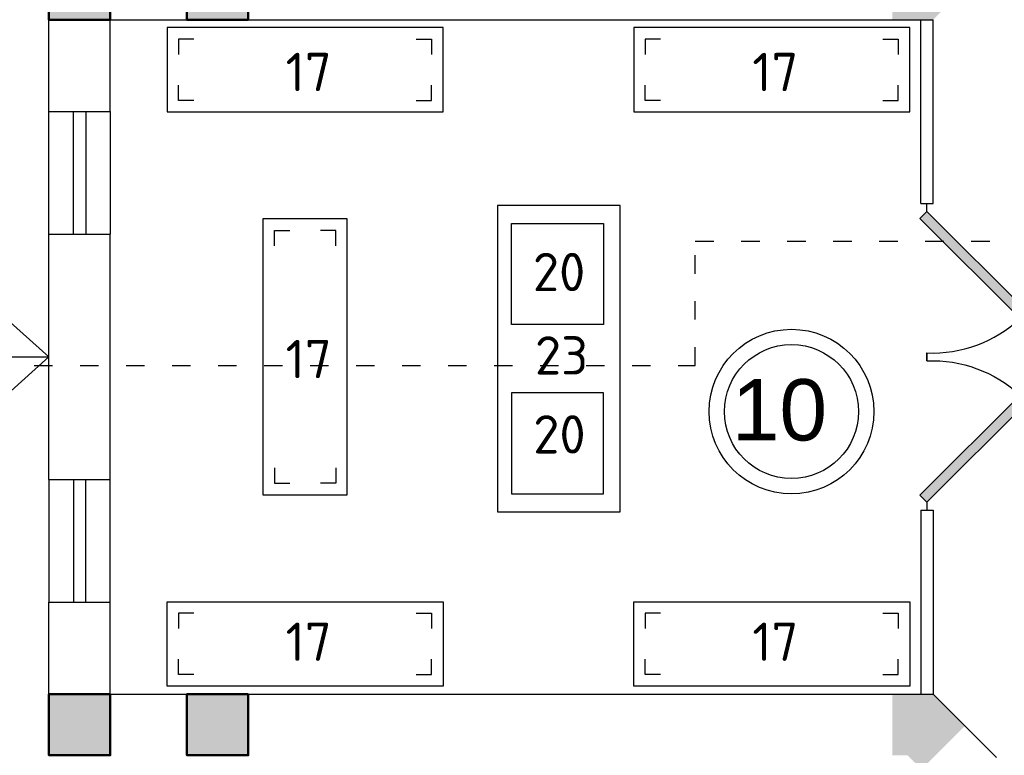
# Model space of a CAD drawing. Header units: millimetres. Extents: x 151654 to 877351, y 70322 to 154322.
# Tile 123 of 173: x 368961 to 375382, y 116054 to 120854. Entities that reach past the tile are written whole.
import ezdxf

# ---------------------------------------------------------------- set-up
doc = ezdxf.new("R2010")
doc.units = ezdxf.units.MM
doc.linetypes.add('ACAD_ISO03W100', pattern=[30, 12, -18])
doc.layers.add('kolonn', color=7, linetype='Continuous')
for name, color, linetype, lineweight in [('Стены', 5, 'Continuous', 30), ('технологич.о', 152, 'Continuous', 30), ('ТХ', 152, 'Continuous', 30)]:
    doc.layers.add(name, color=color, linetype=linetype, lineweight=lineweight)
doc.styles.add('GOST', font='isocpeur.ttf')
doc.styles.get("Standard").update_dxf_attribs({"font": 'arial.ttf'})

# ---------------------------------------------------------------- blocks, each defined once
blk = doc.blocks.new('ghsdd')
at = {"ltscale": 50, "true_color": 0x757575}
h = blk.add_hatch(color=8, dxfattribs=at)
h.paths.add_polyline_path([(0, 200), (-200, 200), (-200, 0), (0, 0)])
h.paths.add_polyline_path([(200, 0), (200, 200), (0, 200), (0, 0)])
h.paths.add_polyline_path([(0, 0), (-200, 0), (-200, -200), (0, -200)])
h.paths.add_polyline_path([(0, 0), (0, -200), (200, -200), (200, 0)])
at = {"lineweight": 50, "ltscale": 50}
blk.add_lwpolyline([(200, 200), (200, -200), (-200, -200), (-200, 200), (200, 200)], dxfattribs=at)
blk = doc.blocks.new('jfgjhsdf')
blk.add_hatch(color=1).paths.add_polyline_path([(-592.6, 730.9), (-636.7, 686.7), (0, 50), (44.2, 94.2)])
at = {"color": 1}
for p, q in [((0, 1000), (0, 950)), ((0, 50), (0, 0))]:
    blk.add_line(p, q, dxfattribs=at)
blk.add_lwpolyline([(0, 50), (-636.7, 686.7), (-592.6, 730.9), (44.2, 94.2), (0, 50)], dxfattribs=at)
blk.add_arc((-33.5, 129.6), 821.1, 87.66201, 132.91472, dxfattribs=at)
blk = doc.blocks.new('A$C39229c42')
at = {"layer": 'технологич.о'}
blk.add_lwpolyline([(0, 0), (1800, 0), (1800, 550), (0, 550)], close=True, dxfattribs=at)
for points in [[(175, 475), (75, 475), (75, 375)], [(1625, 475), (1725, 475), (1725, 375)], [(175, 75), (75, 75), (75, 175)], [(1625, 75), (1725, 75), (1725, 175)]]:
    blk.add_lwpolyline(points, dxfattribs=at)

msp = doc.modelspace()

# ---------------------------------------------------------------- hatches: boundary and pattern name
at = {"layer": 'kolonn'}
h = msp.add_hatch(color=256, dxfattribs=at)
h.paths.add_polyline_path([(376051.5, 122654.5), (376051.5, 122554.5), (375960.1, 122463.1), (376243, 122180.2), (376451.5, 122388.8), (376451.5, 122654.5)])
h.paths.add_polyline_path([(379260.1, 122180.2), (379543, 122463.1), (379451.5, 122554.5), (379451.5, 122654.5), (379051.5, 122654.5), (379051.5, 122388.8)])
h.paths.add_polyline_path([(380851.5, 121254.5), (380751.5, 121254.5), (380660.1, 121345.9), (380377.3, 121063.1), (380585.8, 120854.5), (380851.5, 120854.5)])
h.paths.add_polyline_path([(380851.5, 116454.5), (380585.8, 116454.5), (380377.3, 116245.9), (380660.1, 115963.1), (380751.5, 116054.5), (380851.5, 116054.5)])
h.paths.add_polyline_path([(379451.5, 114654.5), (379451.5, 114754.5), (379543, 114845.9), (379260.1, 115128.8), (379051.5, 114920.2), (379051.5, 114654.5)])
h.paths.add_polyline_path([(375960.1, 114845.9), (376051.5, 114754.5), (376051.5, 114654.5), (376451.5, 114654.5), (376451.5, 114920.2), (376243, 115128.8)])
h.paths.add_polyline_path([(374651.5, 116054.5), (374751.5, 116054.5), (374843, 115963.1), (375125.8, 116245.9), (374917.2, 116454.5), (374651.5, 116454.5)])
h.paths.add_polyline_path([(374843, 121345.9), (374751.5, 121254.5), (374651.5, 121254.5), (374651.5, 120854.5), (374917.2, 120854.5), (375125.8, 121063.1)])

# ---------------------------------------------------------------- linework, layer by layer
for p, q in [((365351.5, 122054.5), (369151.5, 118654.5)), ((364651.5, 118654.5), (369151.5, 118654.5)), ((369151.5, 118654.5), (365351.5, 115254.5))]:
    msp.add_line(p, q)
at = {"lineweight": 30}
for p, q in [((369151.5, 120254.5), (369151.5, 121254.5)), ((369551.5, 120854.5), (374917.2, 120854.5)), ((369551.5, 120254.5), (369551.5, 120854.5)), ((369151.5, 120254.5), (369551.5, 120254.5)), ((369151.5, 119454.5), (369551.5, 119454.5)), ((369151.5, 117854.5), (369151.5, 119454.5)), ((369551.5, 117854.5), (369551.5, 119454.5)), ((369151.5, 117854.5), (369551.5, 117854.5)), ((369151.5, 116054.5), (369151.5, 117054.5)), ((369151.5, 117054.5), (369551.5, 117054.5)), ((369551.5, 116454.5), (369551.5, 117054.5)), ((369551.5, 116454.5), (374917.2, 116454.5)), ((374917.2, 116454.5), (375330.8, 116040.9))]:
    msp.add_line(p, q, dxfattribs=at)
at = {"color": 5}
for p, q in [((374837.2, 119654.5), (374837.2, 120854.5)), ((374917.2, 119654.5), (374917.2, 120854.5)), ((374837.2, 119654.5), (374917.2, 119654.5)), ((374837.2, 117654.5), (374837.2, 116454.5)), ((374837.2, 117654.5), (374917.2, 117654.5)), ((374917.2, 117654.5), (374917.2, 116454.5))]:
    msp.add_line(p, q, dxfattribs=at)
at = {"color": 1}
for p, q in [((369151.5, 119454.5), (369151.5, 120254.5)), ((369311.5, 119454.5), (369311.5, 120254.5)), ((369391.5, 120254.5), (369391.5, 119454.5)), ((369551.5, 120254.5), (369551.5, 119454.5)), ((369151.5, 117854.5), (369151.5, 117054.5)), ((369311.5, 117854.5), (369311.5, 117054.5)), ((369391.5, 117054.5), (369391.5, 117854.5)), ((369551.5, 117054.5), (369551.5, 117854.5))]:
    msp.add_line(p, q, dxfattribs=at)
at = {"color": 1, "linetype": 'ACAD_ISO03W100', "ltscale": 10}
msp.add_lwpolyline([(363954.7, 118597.2), (373366.8, 118597.2), (373366.8, 119409), (381717.9, 119409), (381717.9, 118597.2), (391519.1, 118597.2)], dxfattribs=at)
at = {"color": 1}
for radius in [537, 437]:
    msp.add_circle((373994.2, 118297.4), radius, dxfattribs=at)
at = {"layer": 'ТХ', "ltscale": 10000}
for points in [[(372877.1, 117642.2), (372877.1, 119642.2), (372077.1, 119642.2), (372077.1, 117642.2)], [(372168.8, 119524.5), (372768.8, 119524.5), (372768.8, 118864.5), (372168.8, 118864.5)], [(372168.8, 117759.8), (372768.8, 117759.8), (372768.8, 118419.8), (372168.8, 118419.8)]]:
    msp.add_lwpolyline(points, close=True, dxfattribs=at)

# ---------------------------------------------------------------- block references
at = {"xscale": 1.025641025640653, "yscale": 1.025641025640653, "zscale": 1.025641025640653, "rotation": 180}
msp.add_blockref('jfgjhsdf', (374877.2, 119654.5), dxfattribs=at)
at = {"xscale": -1.025641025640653, "yscale": 1.025641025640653, "zscale": 1.025641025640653}
msp.add_blockref('jfgjhsdf', (374877.2, 117654.5), dxfattribs=at)
at = {"rotation": 224.9999999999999}
msp.add_blockref('jfgjhsdf', (375189.4, 115899.5), dxfattribs=at)
at = {"layer": 'kolonn'}
for p in [(369351.5, 121054.5), (370251.5, 121054.5), (369351.5, 116254.5), (370251.5, 116254.5)]:
    msp.add_blockref('ghsdd', p, dxfattribs=at)
at = {"layer": 'Стены', "lineweight": 60}
for p in [(369922, 120252.5), (372965.6, 120252.5)]:
    msp.add_blockref('A$C39229c42', p, dxfattribs=at)
at = {"layer": 'Стены', "lineweight": 60, "rotation": 270}
msp.add_blockref('A$C39229c42', (370547, 119554.5), dxfattribs=at)
at = {"layer": 'Стены', "lineweight": 60, "xscale": -1, "rotation": 180}
for p in [(369922, 117056.5), (372965.6, 117056.5)]:
    msp.add_blockref('A$C39229c42', p, dxfattribs=at)

# ---------------------------------------------------------------- texts
at = {"style": 'GOST'}
for s, p in [('17', (370695.2, 120388.4, -11.2)), ('17', (373738.8, 120388.4, -11.2)), ('20', (372307.4, 119083.1)), ('17', (370695.2, 118515.4, -11.2)), ('23', (372321, 118538.9)), ('20', (372309.7, 118023.7)), ('17', (370695.2, 116670.6, -11.2)), ('17', (373738.8, 116670.6, -11.2))]:
    msp.add_text(s, height=250, dxfattribs=at).set_placement(p)
at = {"color": 1}
msp.add_text('10', height=400, dxfattribs=at).set_placement((373604.9, 118108.9))

doc.saveas('drawing.dxf')
